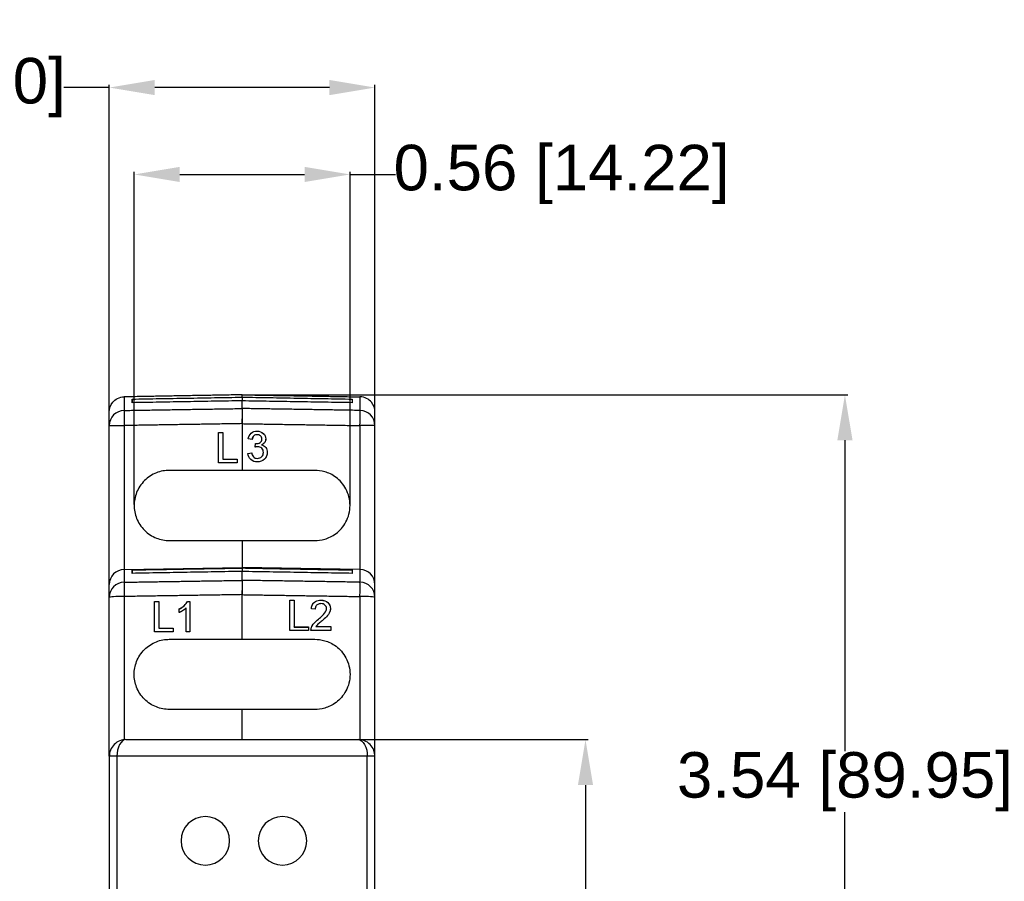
# Model space of a CAD drawing. Header units: millimetres. Extents: x -183 to 66, y -151 to -8.
# Tile 7 of 7: x 1 to 66, y -77 to -20. Entities that reach past the tile are written whole.
import ezdxf

# ---------------------------------------------------------------- set-up
doc = ezdxf.new("R2010")
doc.units = ezdxf.units.MM
doc.header["$MEASUREMENT"] = 0
doc.layers.get('0').update_dxf_attribs({"linetype": 'CONTINUOUS'})
doc.layers.get('Defpoints').update_dxf_attribs({"linetype": 'CONTINUOUS'})
doc.layers.add('SHAPE2DVIEW', color=7, linetype='CONTINUOUS')
doc.styles.get("Standard").update_dxf_attribs({"font": 'arial.ttf'})
doc.dimstyles.get("Standard").update_dxf_attribs({"dimscale": 0, "dimtxt": 2.5, "dimasz": 2.5, "dimexe": 1.25, "dimexo": 0.625, "dimtad": 1, "dimdsep": 46, "dimtxsty": 'Standard', "dimcen": 2.5, "dimadec": 0, "dimazin": 0, "dimtfac": 1, "dimtmove": 0, "dimatfit": 3, "dimfxl": 1, "dimarcsym": 0})

# ---------------------------------------------------------------- blocks, each defined once
blk = doc.blocks.new('*D0')
at = {"color": 0, "linetype": 'Continuous', "lineweight": -2, "transparency": 16777216}
for p, q in [((6.785, -24.455), (3.785, -24.455)), ((6.785, -45.767), (6.785, -24.275)), ((21.285, -24.455), (9.785, -24.455)), ((24.285, -45.767), (24.285, -24.275))]:
    blk.add_line(p, q, dxfattribs=at)
at = {"color": 0, "linetype": 'Continuous', "transparency": 16777216}
for points in [[(9.785, -23.955), (9.785, -24.955), (6.785, -24.455)], [(21.285, -23.955), (21.285, -24.955), (24.285, -24.455)]]:
    blk.add_solid(points, dxfattribs=at)
at = {"layer": 'Defpoints', "color": 0, "linetype": 'Continuous', "transparency": 16777216}
for p in [(6.785, -24.455), (6.785, -45.829), (24.285, -45.829)]:
    blk.add_point(p, dxfattribs=at)
at = {"color": 0, "linetype": 'Continuous', "transparency": 16777216, "insert": (-7.151, -24.455), "char_height": 3, "attachment_point": 5}
blk.add_mtext('\\A1;0.69 [17.50]', dxfattribs=at)
blk = doc.blocks.new('*D1')
at = {"color": 0, "linetype": 'Continuous', "lineweight": -2, "transparency": 16777216}
for p, q in [((8.424, -51.933), (8.424, -30.001)), ((11.424, -30.181), (19.646, -30.181)), ((22.646, -51.933), (22.646, -30.001)), ((22.646, -30.181), (25.646, -30.181))]:
    blk.add_line(p, q, dxfattribs=at)
at = {"color": 0, "linetype": 'Continuous', "transparency": 16777216}
for points in [[(11.424, -29.681), (11.424, -30.681), (8.424, -30.181)], [(19.646, -29.681), (19.646, -30.681), (22.646, -30.181)]]:
    blk.add_solid(points, dxfattribs=at)
at = {"layer": 'Defpoints', "color": 0, "linetype": 'Continuous', "transparency": 16777216}
for p in [(22.646, -30.181), (8.424, -51.996), (22.646, -51.996)]:
    blk.add_point(p, dxfattribs=at)
at = {"color": 0, "linetype": 'Continuous', "transparency": 16777216, "insert": (36.582, -30.181), "char_height": 3, "attachment_point": 5}
blk.add_mtext('\\A1;0.56 [14.22]', dxfattribs=at)
blk = doc.blocks.new('*D2')
at = {"color": 0, "linetype": 'Continuous', "lineweight": -2, "transparency": 16777216}
for p, q in [((15.597, -67.429), (38.339, -67.429)), ((38.159, -70.429), (38.159, -87.402)), ((38.159, -108.929), (38.159, -91.427)), ((15.597, -111.929), (38.339, -111.929))]:
    blk.add_line(p, q, dxfattribs=at)
at = {"color": 0, "linetype": 'Continuous', "transparency": 16777216}
for points in [[(37.659, -70.429), (38.659, -70.429), (38.159, -67.429)], [(37.659, -108.929), (38.659, -108.929), (38.159, -111.929)]]:
    blk.add_solid(points, dxfattribs=at)
at = {"layer": 'Defpoints', "color": 0, "linetype": 'Continuous', "transparency": 16777216}
for p in [(15.535, -67.429), (38.159, -67.429), (15.535, -111.929)]:
    blk.add_point(p, dxfattribs=at)
at = {"color": 0, "linetype": 'Continuous', "transparency": 16777216, "insert": (38.159, -89.414), "char_height": 3, "attachment_point": 5}
blk.add_mtext('\\A1;1.75 [44.50]', dxfattribs=at)
blk = doc.blocks.new('*D3')
at = {"color": 0, "linetype": 'Continuous', "lineweight": -2, "transparency": 16777216}
for p, q in [((15.597, -44.703), (55.432, -44.703)), ((55.252, -47.703), (55.252, -68.195)), ((55.252, -131.655), (55.252, -72.22)), ((15.597, -134.655), (55.432, -134.655))]:
    blk.add_line(p, q, dxfattribs=at)
at = {"color": 0, "linetype": 'Continuous', "transparency": 16777216}
for points in [[(54.752, -47.703), (55.752, -47.703), (55.252, -44.703)], [(54.752, -131.655), (55.752, -131.655), (55.252, -134.655)]]:
    blk.add_solid(points, dxfattribs=at)
at = {"layer": 'Defpoints', "color": 0, "linetype": 'Continuous', "transparency": 16777216}
for p in [(15.535, -44.703), (55.252, -44.703), (15.535, -134.655)]:
    blk.add_point(p, dxfattribs=at)
at = {"color": 0, "linetype": 'Continuous', "transparency": 16777216, "insert": (55.252, -70.207), "char_height": 3, "attachment_point": 5}
blk.add_mtext('\\A1;3.54 [89.95]', dxfattribs=at)

msp = doc.modelspace()

# ---------------------------------------------------------------- linework, layer by layer
at = {"layer": 'SHAPE2DVIEW'}
for p, q in [((8.2829, -44.98602), (8.2829, -45.22539)), ((15.5349, -44.85937), (15.5349, -45.09864)), ((22.7869, -44.98602), (22.7869, -45.22539)), ((15.5349, -45.60826), (15.5349, -46.28326)), ((15.5349, -46.60527), (15.5349, -49.68449)), ((15.5349, -46.60527), (15.5349, -49.60071)), ((6.7849, -57.21854), (6.7849, -46.73104)), ((7.76745, -46.73104), (7.76745, -56.2148)), ((13.97745, -49.18449), (13.97745, -47.18449)), ((13.97745, -47.18449), (14.25946, -47.18449)), ((13.97919, -49.18449), (13.97919, -47.18449)), ((13.97919, -47.18449), (14.25946, -47.18449)), ((14.25946, -47.18449), (14.25946, -48.95372)), ((16.5298, -47.33148), (16.53155, -47.33148)), ((23.30236, -46.73104), (23.30236, -56.2148)), ((24.2849, -57.21854), (24.2849, -46.73104)), ((16.19506, -47.63917), (15.93869, -47.61353)), ((16.39775, -48.15199), (16.42419, -47.92122)), ((16.4593, -47.92403), (16.46105, -47.92403)), ((17.09061, -47.60912), (17.09236, -47.60912)), ((15.91305, -48.56225), (16.16942, -48.53661)), ((16.56185, -48.12475), (16.56359, -48.12475)), ((16.81782, -48.00576), (16.81956, -48.00576)), ((17.19316, -48.49895), (17.19491, -48.49895)), ((15.20803, -49.18449), (13.97745, -49.18449)), ((15.20803, -49.18449), (13.97919, -49.18449)), ((14.25946, -48.95372), (15.20803, -48.95372)), ((14.2612, -48.95372), (15.20803, -48.95372)), ((15.20803, -48.95372), (15.20803, -49.18449)), ((16.54262, -48.89558), (16.54437, -48.89558)), ((15.5349, -49.68449), (10.7349, -49.68449)), ((20.3349, -49.68449), (15.5349, -49.68449)), ((10.7349, -54.30729), (15.5349, -54.30729)), ((15.5349, -54.30729), (15.5349, -56.07929)), ((15.5349, -54.30729), (20.3349, -54.30729)), ((15.5349, -54.39108), (15.5349, -56.07929)), ((7.76745, -56.21487), (15.5349, -56.07929)), ((8.2829, -56.24777), (8.2829, -56.47124)), ((15.5349, -56.07929), (15.5349, -56.11839)), ((15.5349, -56.07929), (15.5349, -56.11839)), ((15.5349, -56.07929), (15.5349, -56.07929)), ((15.53491, -56.07929), (15.5349, -56.07929)), ((15.5349, -56.12116), (15.5349, -56.34446)), ((23.30236, -56.21487), (15.53491, -56.07929)), ((22.7869, -56.24777), (22.7869, -56.47124)), ((6.7849, -68.52929), (6.7849, -58.05075)), ((7.76745, -57.99842), (7.76745, -67.43558)), ((9.76656, -60.31858), (9.76838, -58.32132)), ((9.76831, -60.31858), (9.77013, -58.32655)), ((9.76838, -58.32132), (10.05039, -58.32132)), ((9.77013, -58.32655), (9.76838, -58.32132)), ((9.77013, -58.32655), (10.05039, -58.32655)), ((10.05039, -58.32132), (10.04877, -60.08813)), ((11.93632, -58.32132), (12.10136, -58.32132)), ((11.93807, -58.32655), (11.93632, -58.32132)), ((11.93807, -58.32655), (12.10136, -58.32655)), ((12.10136, -58.32132), (12.09953, -60.31858)), ((15.5349, -60.81789), (15.5349, -57.87513)), ((15.5349, -60.73411), (15.5349, -57.87513)), ((18.68827, -60.23479), (18.68644, -58.23753)), ((18.68644, -58.23753), (18.96845, -58.23753)), ((18.68645, -58.24277), (18.9667, -58.24277)), ((18.9667, -58.24277), (18.96845, -58.23753)), ((18.9667, -58.24277), (18.96832, -60.00957)), ((18.96845, -58.23753), (18.97007, -60.00434)), ((20.73566, -58.24277), (20.73741, -58.23753)), ((23.30236, -57.99842), (23.30236, -67.43558)), ((24.2849, -68.52929), (24.2849, -58.05075)), ((11.38285, -59.05669), (11.38306, -58.82063)), ((11.38481, -58.82587), (11.38306, -58.82063)), ((11.3846, -59.05597), (11.38481, -58.82587)), ((11.84316, -60.31858), (11.84459, -58.76222)), ((11.84633, -58.76745), (11.84459, -58.76222)), ((11.84491, -60.31858), (11.84633, -58.76745)), ((20.35339, -58.82647), (20.097, -58.80086)), ((21.35146, -58.79409), (21.3532, -58.78886)), ((20.55815, -59.49305), (20.5599, -59.48782)), ((10.99714, -60.31858), (9.76656, -60.31858)), ((10.04877, -60.08813), (10.99735, -60.08813)), ((10.05052, -60.09336), (10.04877, -60.08813)), ((10.05052, -60.09336), (10.99734, -60.09336)), ((10.99735, -60.08813), (10.99714, -60.31858)), ((12.09953, -60.31858), (11.84316, -60.31858)), ((19.91885, -60.23479), (18.68827, -60.23479)), ((18.96832, -60.00957), (18.97007, -60.00434)), ((18.96832, -60.00957), (19.91689, -60.00957)), ((18.97007, -60.00434), (19.91864, -60.00434)), ((19.91689, -60.00957), (19.91864, -60.00434)), ((19.91689, -60.00957), (19.9171, -60.23479)), ((19.91864, -60.00434), (19.91885, -60.23479)), ((21.38017, -60.23479), (20.07267, -60.23479)), ((20.39997, -59.98397), (20.40172, -59.97873)), ((20.39997, -59.98397), (21.37819, -59.98397)), ((20.40172, -59.97873), (21.37993, -59.97873)), ((21.37819, -59.98397), (21.37993, -59.97873)), ((21.37819, -59.98397), (21.37842, -60.23479)), ((21.37993, -59.97873), (21.38017, -60.23479)), ((10.7349, -60.81789), (15.5349, -60.81789)), ((15.5349, -60.81789), (20.3349, -60.81789)), ((15.5349, -65.44069), (10.7349, -65.44069)), ((15.5349, -67.42929), (15.5349, -65.44069)), ((20.3349, -65.44069), (15.5349, -65.44069)), ((15.5349, -67.42929), (15.5349, -65.52448)), ((7.8849, -67.42929), (23.1849, -67.42929)), ((6.7849, -68.52929), (6.7849, -110.82929)), ((7.2849, -68.52929), (7.2849, -110.82929)), ((23.7849, -68.52929), (7.2849, -68.52929)), ((23.7849, -110.82929), (23.7849, -68.52929)), ((24.2849, -110.82929), (24.2849, -68.52929))]:
    msp.add_line(p, q, dxfattribs=at)
for centre, radius, start, end in [((7.7849, -57.21472), 1, 91, 180), ((23.2849, -57.21472), 1, 0, 89), ((13.1149, -74.09929), 1.6, 0, 180), ((18.1949, -74.09929), 1.6, 0, 180), ((13.1149, -74.09929), 1.6, 180, 0), ((18.1949, -74.09929), 1.6, 180, 0)]:
    msp.add_arc(centre, radius, start, end, dxfattribs=at)
for centre, major_axis, ratio, start_param, end_param in [((7.7849, -46.73104), (1, 0), 0.99719818, -4.69493569, -3.14159265), ((7.7849, -46.73104), (-0.01619, 0.99987), 0.01745012, -6.20831036, -4.71267158), ((23.2849, -46.73104), (0.01619, 0.99987), 0.01745012, 4.71267158, 6.20831036), ((23.2849, -46.73104), (-1, 0), 0.99719818, 3.14159265, 4.69493569), ((7.7849, -58.05075), (1, 0), 0.99504268, -4.69493569, -3.14159265), ((7.7849, -58.05075), (-0.01588, 0.99987), 0.01664247, -6.18357321, -4.76501173), ((23.2849, -58.05075), (0.01588, 0.99987), 0.01664247, 4.76501173, 6.18357321), ((23.2849, -58.05075), (-1, 0), 0.99504268, 3.14159265, 4.69493569), ((7.7849, -58.05075), (1, 0), 0.05233596, -4.69493569, -3.14159265), ((23.2849, -58.05075), (-1, 0), 0.05233596, 3.14159265, 4.69493569)]:
    msp.add_ellipse(centre, major_axis=major_axis, ratio=ratio, start_param=start_param, end_param=end_param, dxfattribs=at)
for points, degree in [([(15.5349, -44.70338), (7.76745, -44.83965)], 1), ([(15.5349, -44.85937), (15.5349, -44.74531), (15.5349, -44.70338)], 2), ([(15.5349, -44.8552), (15.5349, -44.74454), (15.5349, -44.70338)], 2), ([(15.5349, -44.70338), (23.30236, -44.83965)], 1), ([(7.76745, -44.83965), (7.76745, -44.96733), (7.76745, -45.734)], 2), ([(8.2829, -44.98602), (15.5349, -44.85937)], 1), ([(8.2829, -45.22539), (8.2829, -45.0809), (8.2829, -44.98602)], 2), ([(15.5349, -45.09864), (8.2829, -45.22539)], 1), ([(15.5349, -44.8552), (22.7869, -44.98602)], 1), ([(15.5349, -45.60826), (15.5349, -45.30371), (15.5349, -45.09864)], 2), ([(15.5349, -45.60826), (15.5349, -45.30847), (15.5349, -45.10507)], 2), ([(22.7869, -45.22539), (15.5349, -45.10507)], 1), ([(22.7869, -44.98602), (22.7869, -45.0809), (22.7869, -45.22539)], 2), ([(23.30236, -44.83965), (23.30236, -44.96733), (23.30236, -45.734)], 2), ([(6.7849, -46.73104), (6.7849, -45.93119), (6.7849, -45.8291)], 2), ([(7.76745, -45.734), (15.5349, -45.60826)], 1), ([(23.30236, -45.734), (15.5349, -45.60826)], 1), ([(24.2849, -46.73104), (24.2849, -45.93119), (24.2849, -45.8291)], 2), ([(15.5349, -46.60527), (7.76745, -46.73104)], 1), ([(15.5349, -46.60527), (15.5349, -46.40959), (15.5349, -46.28177), (15.5349, -46.28326)], 3), ([(15.5349, -46.60527), (23.30236, -46.73104)], 1), ([(16.42417, -47.92141), (16.4593, -47.92403)], 1), ([(16.42419, -47.92122), (16.46105, -47.92403)], 1), ([(16.56359, -48.12475), (16.47902, -48.12769), (16.39775, -48.15199)], 2), ([(16.56185, -48.12475), (16.47821, -48.1276), (16.39781, -48.15151)], 2), ([(8.2829, -56.24777), (15.5349, -56.12116)], 1), ([(8.2829, -56.47124), (8.2829, -56.31155), (8.2829, -56.24777)], 2), ([(15.5349, -56.34446), (8.2829, -56.47124)], 1), ([(15.5349, -56.12116), (15.5349, -56.07939), (15.5349, -56.07929)], 2), ([(15.5349, -56.11839), (15.5349, -56.07938), (15.5349, -56.07929)], 2), ([(15.5349, -56.07929), (15.5349, -56.07929, 1)], 1), ([(15.5349, -56.11839), (22.7869, -56.24777)], 1), ([(15.5349, -56.93263), (15.5349, -56.55547), (15.5349, -56.34446)], 2), ([(15.5349, -56.93263), (15.5349, -56.56181), (15.5349, -56.35159)], 2), ([(22.7869, -56.47124), (15.5349, -56.35159)], 1), ([(15.53491, -56.07929), (15.53491, -56.07929, 1)], 1), ([(22.7869, -56.24777), (22.7869, -56.31155), (22.7869, -56.47124)], 2), ([(7.76745, -57.05586), (15.5349, -56.93263)], 1), ([(23.30236, -57.05586), (15.5349, -56.93263)], 1), ([(15.5349, -57.87513), (15.5349, -57.70966), (15.5349, -57.60669), (15.5349, -57.60763)], 3), ([(15.5349, -57.87513), (7.76745, -57.99842)], 1), ([(15.5349, -57.87513), (23.30236, -57.99842)], 1), ([(20.097, -58.80086), (20.10494, -58.70922), (20.13317, -58.62179)], 2), ([(20.3713, -58.70105), (20.35188, -58.76211), (20.35183, -58.82631)], 2), ([(20.37305, -58.69582), (20.35299, -58.75952), (20.35339, -58.82647)], 2), ([(20.37305, -58.69582), (20.3713, -58.70105)], 1), ([(20.37219, -58.69843), (20.3713, -58.70105)], 1), ([(21.07702, -58.90951), (21.07527, -58.91475)], 1), ([(21.07527, -58.91475), (21.07613, -58.91213)], 1), ([(21.07702, -58.90951), (21.09654, -58.85198), (21.09684, -58.79126)], 2), ([(21.35146, -58.79409), (21.35144, -58.89643), (21.31887, -58.99343)], 2), ([(21.3532, -58.78886), (21.35317, -58.89261), (21.31974, -58.99082)], 2), ([(20.07267, -60.23479), (20.07013, -60.14354), (20.09935, -60.05715)], 2), ([(7.8849, -67.42929), (7.88441, -67.42929)], 1), ([(7.88441, -67.42929), (7.88445, -67.42929)], 1), ([(23.1849, -67.42929), (23.1854, -67.42929)], 1), ([(23.1854, -67.42929), (23.18536, -67.42929)], 1)]:
    msp.add_open_spline(points, degree=degree, dxfattribs=at)
for points, degree, knots in [([(6.7849, -45.8291), (6.78537, -45.60969), (6.85609, -45.38857), (7.01618, -45.19596), (7.09584, -45.09862), (7.19991, -45.01617), (7.32837, -44.9486), (7.45719, -44.88325), (7.60949, -44.84242), (7.76745, -44.83965)], 3, [0, 0, 0, 0, 0.000926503, 0.000926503, 0.000926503, 0.001389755, 0.001389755, 0.001389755, 0.001853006, 0.001853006, 0.001853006, 0.001853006]), ([(24.2849, -45.8291), (24.28444, -45.60969), (24.21371, -45.38857), (24.05363, -45.19596), (23.97397, -45.09862), (23.8699, -45.01617), (23.74144, -44.9486), (23.61262, -44.88325), (23.46032, -44.84242), (23.30236, -44.83965)], 3, [0, 0, 0, 0, 0.000926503, 0.000926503, 0.000926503, 0.001389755, 0.001389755, 0.001389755, 0.001853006, 0.001853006, 0.001853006, 0.001853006]), ([(15.5349, -45.60826), (15.5349, -45.62603), (15.5349, -45.74207), (15.5349, -45.92517), (15.5349, -46.1077), (15.5349, -46.35385), (15.5349, -46.60527)], 3, [0, 0, 0, 0, 0.00074356, 0.00074356, 0.00074356, 0.001487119, 0.001487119, 0.001487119, 0.001487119]), ([(15.5349, -45.60826), (15.5349, -45.62603), (15.5349, -45.74207), (15.5349, -45.92517), (15.5349, -46.1077), (15.5349, -46.35385), (15.5349, -46.60527)], 3, [0, 0, 0, 0, 0.00074356, 0.00074356, 0.00074356, 0.001487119, 0.001487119, 0.001487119, 0.001487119]), ([(6.7849, -46.73104), (6.78798, -46.73104), (6.79105, -46.73104), (6.80024, -46.73104), (6.80943, -46.73104), (6.82461, -46.73104), (6.83979, -46.73104), (6.86079, -46.73104), (6.88178, -46.73104), (6.90833, -46.73104), (6.93488, -46.73104), (6.96666, -46.73104), (6.99843, -46.73104), (7.03504, -46.73104), (7.07165, -46.73104), (7.15147, -46.73104), (7.24341, -46.73104), (7.33829, -46.73104), (7.44171, -46.73104), (7.60001, -46.73104), (7.76745, -46.73104)], 2, [1.57079633, 1.57079633, 1.57079633, 1.6817494, 1.6817494, 1.79270248, 1.79270248, 1.90365555, 1.90365555, 2.01460862, 2.01460862, 2.1255617, 2.1255617, 2.23651477, 2.23651477, 2.34746784, 2.34746784, 2.56937399, 2.56937399, 2.79128014, 2.79128014, 3.12413936, 3.12413936, 3.12413936]), ([(15.93869, -47.61353), (15.96328, -47.47109), (16.0258, -47.33033), (16.13738, -47.23492), (16.24244, -47.1418), (16.38472, -47.09926), (16.52354, -47.10071)], 3, [0, 0, 0, 0, 0.51058727, 0.51058727, 0.51058727, 1, 1, 1, 1]), ([(16.5298, -47.33148), (16.44994, -47.3309), (16.36804, -47.35464), (16.30748, -47.4084), (16.24042, -47.46631), (16.20691, -47.5534), (16.19335, -47.639)], 3, [0, 0, 0, 0, 0.477652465, 0.477652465, 0.477652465, 0.999653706, 0.999653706, 0.999653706, 0.999653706]), ([(16.53155, -47.33148), (16.45168, -47.3309), (16.36979, -47.35464), (16.30923, -47.4084), (16.24212, -47.46635), (16.20862, -47.55351), (16.19506, -47.63917)], 3, [0, 0, 0, 0, 0.47765247, 0.47765247, 0.47765247, 1, 1, 1, 1]), ([(16.5224, -47.10073), (16.67104, -47.10029), (16.82204, -47.15002), (16.93319, -47.25055), (17.03213, -47.3414), (17.09109, -47.4747), (17.09061, -47.60912)], 3, [0.000719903, 0.000719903, 0.000719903, 0.000719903, 0.526465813, 0.526465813, 0.526465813, 1, 1, 1, 1]), ([(16.52354, -47.10071), (16.67237, -47.10018), (16.82363, -47.14986), (16.93493, -47.25055), (17.03388, -47.3414), (17.09284, -47.4747), (17.09236, -47.60912)], 3, [0, 0, 0, 0, 0.52646581, 0.52646581, 0.52646581, 1, 1, 1, 1]), ([(16.83599, -47.61754), (16.83757, -47.54124), (16.80721, -47.46427), (16.75067, -47.41241), (16.69281, -47.35621), (16.61115, -47.33033), (16.53155, -47.33148)], 3, [0, 0, 0, 0, 0.48846718, 0.48846718, 0.48846718, 1, 1, 1, 1]), ([(24.2849, -46.73104), (24.28183, -46.73104), (24.27876, -46.73104), (24.26957, -46.73104), (24.26038, -46.73104), (24.2452, -46.73104), (24.23002, -46.73104), (24.20902, -46.73104), (24.18803, -46.73104), (24.16148, -46.73104), (24.13493, -46.73104), (24.10315, -46.73104), (24.07138, -46.73104), (24.03477, -46.73104), (23.99816, -46.73104), (23.91834, -46.73104), (23.8264, -46.73104), (23.73152, -46.73104), (23.6281, -46.73104), (23.4698, -46.73104), (23.30236, -46.73104)], 2, [1.57079633, 1.57079633, 1.57079633, 1.6817494, 1.6817494, 1.79270248, 1.79270248, 1.90365555, 1.90365555, 2.01460862, 2.01460862, 2.1255617, 2.1255617, 2.23651477, 2.23651477, 2.34746784, 2.34746784, 2.56937399, 2.56937399, 2.79128014, 2.79128014, 3.12413936, 3.12413936, 3.12413936]), ([(16.46105, -47.92403), (16.55238, -47.92415), (16.64427, -47.89964), (16.72062, -47.84871), (16.79949, -47.80117), (16.83891, -47.7073), (16.83599, -47.61754)], 3, [0, 0, 0, 0, 0.50333665, 0.50333665, 0.50333665, 1, 1, 1, 1]), ([(17.09061, -47.60912), (17.09059, -47.69304), (17.06763, -47.7701), (17.02171, -47.84029), (16.97286, -47.91506), (16.8983, -47.96931), (16.81782, -48.00576)], 3, [0, 0, 0, 0, 0.47906584, 0.47906584, 0.47906584, 1, 1, 1, 1]), ([(17.09236, -47.60912), (17.09234, -47.69304), (17.06937, -47.7701), (17.02346, -47.84029), (16.97461, -47.91506), (16.90004, -47.96931), (16.81956, -48.00576)], 3, [0, 0, 0, 0, 0.47906584, 0.47906584, 0.47906584, 1, 1, 1, 1]), ([(16.53515, -49.12635), (16.37991, -49.12851), (16.22116, -49.07737), (16.10733, -48.9693), (15.9919, -48.86588), (15.92601, -48.71538), (15.91305, -48.56225)], 3, [0, 0, 0, 0, 0.50288578, 0.50288578, 0.50288578, 1, 1, 1, 1]), ([(16.16772, -48.53678), (16.18704, -48.62647), (16.21654, -48.71769), (16.27704, -48.78861), (16.34163, -48.86537), (16.44495, -48.89711), (16.54262, -48.89558)], 3, [0.000305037, 0.000305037, 0.000305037, 0.000305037, 0.484162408, 0.484162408, 0.484162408, 1, 1, 1, 1]), ([(16.16942, -48.53661), (16.18875, -48.62636), (16.21825, -48.71764), (16.27878, -48.78861), (16.34338, -48.86537), (16.44669, -48.89711), (16.54437, -48.89558)], 3, [0, 0, 0, 0, 0.48416241, 0.48416241, 0.48416241, 1, 1, 1, 1]), ([(17.19316, -48.49895), (17.19387, -48.58293), (17.17825, -48.66372), (17.1463, -48.74133), (17.11325, -48.81816), (17.06652, -48.8856), (17.00609, -48.94366), (16.88345, -49.06799), (16.70706, -49.1289), (16.53427, -49.12633)], 3, [0, 0, 0, 0, 0.244401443, 0.244401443, 0.244401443, 0.488104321, 0.488104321, 0.488104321, 0.999156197, 0.999156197, 0.999156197, 0.999156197]), ([(17.19491, -48.49895), (17.19561, -48.58293), (17.17999, -48.66372), (17.14804, -48.74133), (17.115, -48.81816), (17.06826, -48.8856), (17.00784, -48.94366), (16.88499, -49.06822), (16.70823, -49.12905), (16.53515, -49.12635)], 3, [0, 0, 0, 0, 0.24440144, 0.24440144, 0.24440144, 0.48810432, 0.48810432, 0.48810432, 1, 1, 1, 1]), ([(16.54437, -48.89558), (16.64995, -48.89767), (16.75856, -48.86012), (16.83078, -48.781), (16.90353, -48.70585), (16.94002, -48.60071), (16.93854, -48.49694)], 3, [0, 0, 0, 0, 0.50496215, 0.50496215, 0.50496215, 1, 1, 1, 1]), ([(16.93854, -48.49694), (16.94032, -48.39872), (16.90425, -48.29879), (16.83278, -48.23012), (16.76323, -48.15857), (16.66238, -48.12306), (16.56359, -48.12475)], 3, [0, 0, 0, 0, 0.49829675, 0.49829675, 0.49829675, 1, 1, 1, 1]), ([(16.81782, -48.00576), (16.92497, -48.02966), (17.02637, -48.0871), (17.09302, -48.17563), (17.16465, -48.26676), (17.19386, -48.38453), (17.19316, -48.49895)], 3, [0, 0, 0, 0, 0.48908652, 0.48908652, 0.48908652, 1, 1, 1, 1]), ([(16.81956, -48.00576), (16.92672, -48.02966), (17.02812, -48.0871), (17.09476, -48.17563), (17.1664, -48.26676), (17.1956, -48.38453), (17.19491, -48.49895)], 3, [0, 0, 0, 0, 0.48908652, 0.48908652, 0.48908652, 1, 1, 1, 1]), ([(10.7349, -49.68449), (10.46283, -49.68416), (10.16891, -49.73375), (9.88409, -49.84678), (9.59945, -49.95886), (9.32596, -50.13527), (9.1005, -50.36149), (8.87428, -50.58695), (8.69787, -50.86044), (8.58579, -51.14508), (8.47276, -51.42989), (8.42318, -51.72382), (8.4235, -51.99589)], 3, [1.57079633, 1.57079633, 1.57079633, 1.57079633, 1.96349541, 1.96349541, 1.96349541, 2.35619449, 2.35619449, 2.35619449, 2.74889357, 2.74889357, 2.74889357, 3.14159265, 3.14159265, 3.14159265, 3.14159265]), ([(20.3349, -54.30729), (20.52726, -54.30715), (20.74511, -54.28375), (20.9821, -54.21484), (21.21827, -54.14596), (21.47467, -54.03017), (21.72174, -53.84501), (21.96804, -53.66095), (22.20364, -53.40446), (22.37438, -53.08361), (22.5459, -52.76447), (22.64737, -52.38173), (22.6463, -51.99589), (22.64737, -51.61005), (22.5459, -51.22731), (22.37438, -50.90818), (22.20364, -50.58733), (21.96804, -50.33084), (21.72174, -50.14677), (21.47467, -49.96161), (21.21827, -49.84583), (20.9821, -49.77695), (20.74511, -49.70804), (20.52726, -49.68463), (20.3349, -49.68449)], 3, [1.57079633, 1.57079633, 1.57079633, 1.57079633, 1.96349541, 1.96349541, 1.96349541, 2.35619449, 2.35619449, 2.35619449, 2.74889357, 2.74889357, 2.74889357, 3.14159265, 3.14159265, 3.14159265, 3.53429174, 3.53429174, 3.53429174, 3.92699082, 3.92699082, 3.92699082, 4.3196899, 4.3196899, 4.3196899, 4.71238898, 4.71238898, 4.71238898, 4.71238898]), ([(8.4235, -51.99589), (8.42318, -52.26797), (8.47276, -52.56189), (8.58579, -52.84671), (8.69787, -53.13134), (8.87428, -53.40484), (9.1005, -53.6303), (9.32596, -53.85651), (9.59945, -54.03293), (9.88409, -54.14501), (10.16891, -54.25804), (10.46283, -54.30762), (10.7349, -54.30729)], 3, [3.14159265, 3.14159265, 3.14159265, 3.14159265, 3.53429174, 3.53429174, 3.53429174, 3.92699082, 3.92699082, 3.92699082, 4.3196899, 4.3196899, 4.3196899, 4.71238898, 4.71238898, 4.71238898, 4.71238898]), ([(7.76745, -56.21487), (7.76745, -56.21917), (7.76745, -56.23205), (7.76745, -56.25352), (7.76745, -56.28358), (7.76745, -56.32222), (7.76745, -56.36944), (7.76745, -56.42525), (7.76745, -56.48963), (7.76745, -56.56259), (7.76745, -56.64412), (7.76745, -56.73422), (7.76745, -56.83287), (7.76745, -56.94009), (7.76745, -57.05586)], 1, [3.141592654, 3.141592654, 3.148707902, 3.155823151, 3.1629384, 3.170053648, 3.177168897, 3.184284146, 3.191399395, 3.198514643, 3.205629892, 3.212745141, 3.21986039, 3.226975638, 3.234090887, 3.241206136, 3.241206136]), ([(23.30236, -56.21487), (23.30236, -56.21917), (23.30236, -56.23205), (23.30236, -56.25352), (23.30236, -56.28358), (23.30236, -56.32222), (23.30236, -56.36944), (23.30236, -56.42525), (23.30236, -56.48963), (23.30236, -56.56259), (23.30236, -56.64412), (23.30236, -56.73422), (23.30236, -56.83287), (23.30236, -56.94009), (23.30236, -57.05586)], 1, [3.141592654, 3.141592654, 3.148707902, 3.155823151, 3.1629384, 3.170053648, 3.177168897, 3.184284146, 3.191399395, 3.198514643, 3.205629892, 3.212745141, 3.21986039, 3.226975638, 3.234090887, 3.241206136, 3.241206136]), ([(15.5349, -56.93263), (15.5349, -56.9555), (15.5349, -57.06596), (15.5349, -57.23754), (15.5349, -57.40925), (15.5349, -57.63697), (15.5349, -57.87513)], 3, [0, 0, 0, 0, 0.000705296, 0.000705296, 0.000705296, 0.001410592, 0.001410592, 0.001410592, 0.001410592]), ([(15.5349, -56.93263), (15.5349, -56.9555), (15.5349, -57.06596), (15.5349, -57.23754), (15.5349, -57.40925), (15.5349, -57.63697), (15.5349, -57.87513)], 3, [0, 0, 0, 0, 0.000705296, 0.000705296, 0.000705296, 0.001410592, 0.001410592, 0.001410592, 0.001410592]), ([(6.7849, -58.05075), (6.7849, -57.93566), (6.7849, -57.82908), (6.7849, -57.731), (6.7849, -57.64144), (6.7849, -57.56039), (6.7849, -57.48786), (6.7849, -57.42386), (6.7849, -57.36838), (6.7849, -57.32143), (6.7849, -57.28302), (6.7849, -57.25314), (6.7849, -57.2318), (6.7849, -57.21899), (6.7849, -57.21472)], 1, [6.183571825, 6.183571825, 6.190687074, 6.197802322, 6.204917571, 6.21203282, 6.219148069, 6.226263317, 6.233378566, 6.240493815, 6.247609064, 6.254724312, 6.261839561, 6.26895481, 6.276070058, 6.283185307, 6.283185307]), ([(24.2849, -58.05075), (24.2849, -57.93566), (24.2849, -57.82908), (24.2849, -57.731), (24.2849, -57.64144), (24.2849, -57.56039), (24.2849, -57.48786), (24.2849, -57.42386), (24.2849, -57.36838), (24.2849, -57.32143), (24.2849, -57.28302), (24.2849, -57.25314), (24.2849, -57.2318), (24.2849, -57.21899), (24.2849, -57.21472)], 1, [6.183571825, 6.183571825, 6.190687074, 6.197802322, 6.204917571, 6.21203282, 6.219148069, 6.226263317, 6.233378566, 6.240493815, 6.247609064, 6.254724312, 6.261839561, 6.26895481, 6.276070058, 6.283185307, 6.283185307]), ([(11.38306, -58.82063), (11.50935, -58.75962), (11.62412, -58.68174), (11.72738, -58.58698), (11.81022, -58.51016), (11.88642, -58.42347), (11.93632, -58.32132)], 3, [0, 0, 0, 0, 0.55121495, 0.55121495, 0.55121495, 1, 1, 1, 1]), ([(11.38481, -58.82587), (11.51109, -58.76486), (11.62587, -58.68697), (11.72912, -58.59221), (11.81197, -58.51539), (11.88816, -58.4287), (11.93807, -58.32655)], 3, [0, 0, 0, 0, 0.55121495, 0.55121495, 0.55121495, 1, 1, 1, 1]), ([(20.1323, -58.6244), (20.17263, -58.49821), (20.26019, -58.3869), (20.37762, -58.32399), (20.48637, -58.26361), (20.61252, -58.24313), (20.73566, -58.24277)], 3, [0.194871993, 0.194871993, 0.194871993, 0.194871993, 0.61137152, 0.61137152, 0.61137152, 1, 1, 1, 1]), ([(20.13317, -58.62179), (20.17323, -58.49456), (20.26108, -58.38209), (20.37937, -58.31875), (20.48812, -58.25838), (20.61426, -58.2379), (20.73741, -58.23753)], 3, [0.191975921, 0.191975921, 0.191975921, 0.191975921, 0.61137152, 0.61137152, 0.61137152, 1, 1, 1, 1]), ([(20.73566, -58.24277), (20.89722, -58.24129), (21.06703, -58.28577), (21.18526, -58.4012), (21.29346, -58.50102), (21.35429, -58.64736), (21.35146, -58.79409)], 3, [0, 0, 0, 0, 0.52658688, 0.52658688, 0.52658688, 1, 1, 1, 1]), ([(20.73741, -58.23753), (20.89896, -58.23606), (21.06878, -58.28054), (21.187, -58.39597), (21.29521, -58.49579), (21.35604, -58.64212), (21.3532, -58.78886)], 3, [0, 0, 0, 0, 0.52658688, 0.52658688, 0.52658688, 1, 1, 1, 1]), ([(11.84459, -58.76222), (11.74495, -58.85883), (11.62572, -58.93026), (11.51013, -59.00482), (11.38285, -59.05669)], 2, [0, 0, 0, 0.50215639, 0.50215639, 1, 1, 1]), ([(20.73201, -58.46799), (20.65637, -58.46808), (20.57902, -58.48212), (20.51334, -58.5212), (20.44706, -58.55946), (20.39564, -58.6226), (20.37305, -58.69582)], 3, [0, 0, 0, 0, 0.38607932, 0.38607932, 0.38607932, 0.774872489, 0.774872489, 0.774872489, 0.774872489]), ([(20.55815, -59.49305), (20.65013, -59.41675), (20.73926, -59.33727), (20.82552, -59.2546), (20.92544, -59.15569), (21.02977, -59.0513), (21.07527, -58.91475)], 3, [0, 0, 0, 0, 0.396077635, 0.396077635, 0.396077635, 0.866885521, 0.866885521, 0.866885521, 0.866885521]), ([(20.5599, -59.48782), (20.65188, -59.41152), (20.741, -59.33204), (20.82726, -59.24937), (20.92719, -59.15046), (21.03152, -59.04607), (21.07702, -58.90951)], 3, [0, 0, 0, 0, 0.396077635, 0.396077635, 0.396077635, 0.866885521, 0.866885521, 0.866885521, 0.866885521]), ([(21.09684, -58.79126), (21.09853, -58.70449), (21.06039, -58.61898), (20.99568, -58.56121), (20.92562, -58.49458), (20.82689, -58.4674), (20.73201, -58.46799)], 3, [0, 0, 0, 0, 0.47498853, 0.47498853, 0.47498853, 1, 1, 1, 1]), ([(21.31974, -58.99082), (21.27616, -59.12216), (21.19074, -59.23484), (21.09693, -59.33459), (21.00244, -59.43094), (20.90318, -59.52216), (20.79915, -59.60825)], 3, [0.200966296, 0.200966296, 0.200966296, 0.200966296, 0.604559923, 0.604559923, 0.604559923, 1, 1, 1, 1]), ([(20.09823, -60.06065), (20.1363, -59.94839), (20.19882, -59.84512), (20.27558, -59.75511), (20.36131, -59.65876), (20.4555, -59.57141), (20.55815, -59.49305)], 3, [0.002483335, 0.002483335, 0.002483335, 0.002483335, 0.480674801, 0.480674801, 0.480674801, 1, 1, 1, 1]), ([(20.09935, -60.05715), (20.13744, -59.94424), (20.20015, -59.84035), (20.27733, -59.74988), (20.36305, -59.65353), (20.45724, -59.56617), (20.5599, -59.48782)], 3, [0, 0, 0, 0, 0.4806748, 0.4806748, 0.4806748, 1, 1, 1, 1]), ([(20.79915, -59.60825), (20.72719, -59.66704), (20.65581, -59.72652), (20.58501, -59.78669), (20.51701, -59.84364), (20.45255, -59.90563), (20.40172, -59.97873)], 3, [0, 0, 0, 0, 0.51148362, 0.51148362, 0.51148362, 1, 1, 1, 1]), ([(8.4235, -63.12929), (8.42318, -62.85722), (8.47276, -62.56329), (8.58579, -62.27848), (8.69787, -61.99384), (8.87428, -61.72035), (9.1005, -61.49489), (9.32596, -61.26867), (9.59945, -61.09226), (9.88409, -60.98018), (10.16891, -60.86715), (10.46283, -60.81756), (10.7349, -60.81789)], 3, [1.89271447, 1.89271447, 1.89271447, 1.89271447, 2.28541355, 2.28541355, 2.28541355, 2.67811264, 2.67811264, 2.67811264, 3.07081172, 3.07081172, 3.07081172, 3.4635108, 3.4635108, 3.4635108, 3.4635108]), ([(20.3349, -60.81789), (20.52726, -60.81803), (20.74511, -60.84144), (20.9821, -60.91035), (21.21827, -60.97923), (21.47467, -61.09501), (21.72174, -61.28017), (21.96804, -61.46424), (22.20364, -61.72073), (22.37438, -62.04158), (22.5459, -62.36071), (22.64737, -62.74345), (22.6463, -63.12929), (22.64737, -63.51513), (22.5459, -63.89787), (22.37438, -64.21701), (22.20364, -64.53786), (21.96804, -64.79435), (21.72174, -64.97841), (21.47467, -65.16357), (21.21827, -65.27936), (20.9821, -65.34824), (20.74511, -65.41715), (20.52726, -65.44055), (20.3349, -65.44069)], 3, [2.81967451, 2.81967451, 2.81967451, 2.81967451, 3.21237359, 3.21237359, 3.21237359, 3.60507267, 3.60507267, 3.60507267, 3.99777175, 3.99777175, 3.99777175, 4.39047083, 4.39047083, 4.39047083, 4.78316992, 4.78316992, 4.78316992, 5.175869, 5.175869, 5.175869, 5.56856808, 5.56856808, 5.56856808, 5.96126716, 5.96126716, 5.96126716, 5.96126716]), ([(10.7349, -65.44069), (10.46283, -65.44102), (10.16891, -65.39144), (9.88409, -65.27841), (9.59945, -65.16633), (9.32596, -64.98991), (9.1005, -64.7637), (8.87428, -64.53824), (8.69787, -64.26474), (8.58579, -63.98011), (8.47276, -63.69529), (8.42318, -63.40137), (8.4235, -63.12929)], 3, [0.32191815, 0.32191815, 0.32191815, 0.32191815, 0.71461723, 0.71461723, 0.71461723, 1.10731631, 1.10731631, 1.10731631, 1.50001539, 1.50001539, 1.50001539, 1.89271447, 1.89271447, 1.89271447, 1.89271447]), ([(7.8849, -67.42929), (7.62696, -67.42576), (7.32209, -67.53268), (7.10709, -67.75148), (6.88829, -67.96648), (6.78137, -68.27135), (6.7849, -68.52929)], 3, [4.71238898, 4.71238898, 4.71238898, 4.71238898, 5.49778714, 5.49778714, 5.49778714, 6.28318531, 6.28318531, 6.28318531, 6.28318531]), ([(7.88441, -67.42929), (7.74375, -67.42598), (7.57759, -67.53308), (7.46044, -67.75185), (7.34122, -67.96684), (7.28298, -68.2715), (7.2849, -68.52929)], 3, [4.71329803, 4.71329803, 4.71329803, 4.71329803, 5.49824167, 5.49824167, 5.49824167, 6.28318531, 6.28318531, 6.28318531, 6.28318531]), ([(24.2849, -68.52929), (24.28844, -68.27135), (24.18152, -67.96648), (23.96272, -67.75148), (23.74771, -67.53268), (23.44285, -67.42576), (23.1849, -67.42929)], 3, [0, 0, 0, 0, 0.78539816, 0.78539816, 0.78539816, 1.57079633, 1.57079633, 1.57079633, 1.57079633]), ([(23.1854, -67.42929), (23.32606, -67.42598), (23.49222, -67.53308), (23.60937, -67.75185), (23.72859, -67.96684), (23.78683, -68.2715), (23.7849, -68.52929)], 3, [4.71329803, 4.71329803, 4.71329803, 4.71329803, 5.49824167, 5.49824167, 5.49824167, 6.28318531, 6.28318531, 6.28318531, 6.28318531]), ([(7.2849, -68.52929), (7.1537, -68.52929), (7.02443, -68.52929), (6.93135, -68.52929), (6.83888, -68.52929), (6.78534, -68.52929), (6.7849, -68.52929)], 3, [1.57079633, 1.57079633, 1.57079633, 1.57079633, 2.35619449, 2.35619449, 2.35619449, 3.14159265, 3.14159265, 3.14159265, 3.14159265]), ([(24.2849, -68.52929), (24.28447, -68.52929), (24.23093, -68.52929), (24.13846, -68.52929), (24.04538, -68.52929), (23.91611, -68.52929), (23.7849, -68.52929)], 3, [4.71238898, 4.71238898, 4.71238898, 4.71238898, 5.49778714, 5.49778714, 5.49778714, 6.28318531, 6.28318531, 6.28318531, 6.28318531])]:
    msp.add_open_spline(points, degree=degree, knots=knots, dxfattribs=at)

# ---------------------------------------------------------------- dimensions: what is measured, and where the dimension line sits
at = {"linetype": 'Continuous'}
for base, p1, p2, picture, middle in [((6.7849, -24.45502), (24.2849, -45.8291), (6.7849, -45.8291), '*D0', (-7.15093, -24.45502)), ((22.6463, -30.18122), (8.4235, -51.99589), (22.6463, -51.99589), '*D1', (36.58214, -30.18122))]:
    dim = msp.add_linear_dim(base=base, p1=p1, p2=p2, dimstyle='Standard', override={"dimscale": 1, "dimtxt": 3, "dimasz": 3, "dimexe": 0.18, "dimexo": 0.0625, "dimgap": 0.09, "dimtad": 0, "dimtih": 1, "dimtoh": 1, "dimdec": 2, "dimlfac": 0.03937, "dimrnd": 0, "dimzin": 0, "dimcen": 0.09, "dimtdec": 4, "dimtofl": 0, "dimtolj": 1, "dimtzin": 0}, dxfattribs=at)
    dim.commit()
    dim.dimension.update_dxf_attribs({"geometry": picture, "text_midpoint": middle})
for base, p1, p2, picture, middle in [((55.25212, -44.70338), (15.5349, -134.65521), (15.5349, -44.70338), '*D3', (55.25212, -70.20749)), ((38.15855, -67.42929), (15.5349, -111.92929), (15.5349, -67.42929), '*D2', (38.15855, -89.41429))]:
    dim = msp.add_linear_dim(base=base, p1=p1, p2=p2, angle=90, dimstyle='Standard', override={"dimscale": 1, "dimtxt": 3, "dimasz": 3, "dimexe": 0.18, "dimexo": 0.0625, "dimgap": 0.09, "dimtad": 0, "dimtih": 1, "dimtoh": 1, "dimdec": 2, "dimlfac": 0.03937, "dimrnd": 0, "dimzin": 0, "dimcen": 0.09, "dimtdec": 4, "dimtofl": 0, "dimtolj": 1, "dimtzin": 0}, dxfattribs=at)
    dim.commit()
    dim.dimension.update_dxf_attribs({"geometry": picture, "text_midpoint": middle, "dimtype": 160})

doc.saveas('drawing.dxf')
